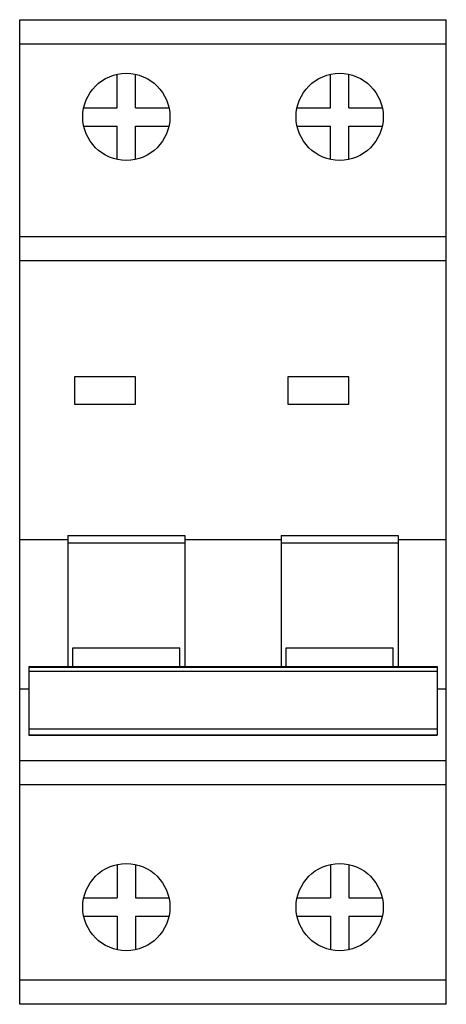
# Model space of a CAD drawing. Header units: millimetres. Extents: x 1.9 to 36.9, y -27.5 to 53.3.
import ezdxf

# ---------------------------------------------------------------- set-up
doc = ezdxf.new("R2010")
doc.units = ezdxf.units.MM

msp = doc.modelspace()

# ---------------------------------------------------------------- linework, layer by layer
at = {"color": 7, "linetype": 'Continuous', "lineweight": 25}
for p, q in [((1.924, 53.277), (36.924, 53.277)), ((1.924, -27.523), (1.924, 53.277)), ((36.924, -27.523), (36.924, 53.277)), ((36.924, 51.277), (1.924, 51.277)), ((9.924, 46.052), (9.924, 48.797)), ((11.424, 46.052), (11.424, 48.797)), ((27.424, 46.052), (27.424, 48.797)), ((28.924, 46.052), (28.924, 48.797)), ((7.179, 46.052), (9.924, 46.052)), ((11.424, 46.052), (14.169, 46.052)), ((24.679, 46.052), (27.424, 46.052)), ((28.924, 46.052), (31.669, 46.052)), ((7.179, 44.552), (9.924, 44.552)), ((9.924, 41.806), (9.924, 44.552)), ((11.424, 41.806), (11.424, 44.552)), ((11.424, 44.552), (14.169, 44.552)), ((24.679, 44.552), (27.424, 44.552)), ((27.424, 41.806), (27.424, 44.552)), ((28.924, 41.806), (28.924, 44.552)), ((28.924, 44.552), (31.669, 44.552)), ((1.924, 35.477), (36.924, 35.477)), ((36.924, 33.477), (1.924, 33.477)), ((11.424, 23.977), (6.424, 23.977)), ((6.424, 23.977), (6.424, 21.727)), ((11.424, 21.727), (11.424, 23.977)), ((28.924, 23.977), (23.924, 23.977)), ((23.924, 23.977), (23.924, 21.727)), ((28.924, 21.727), (28.924, 23.977)), ((6.424, 21.727), (11.424, 21.727)), ((23.924, 21.727), (28.924, 21.727)), ((5.874, 10.583), (1.924, 10.583)), ((5.874, 10.953), (5.874, 0.197)), ((5.874, 10.953), (15.474, 10.953)), ((15.474, 10.953), (15.474, 0.197)), ((23.374, 10.583), (15.474, 10.583)), ((23.374, 10.953), (23.374, 0.197)), ((23.374, 10.953), (32.974, 10.953)), ((32.974, 10.953), (32.974, 0.197)), ((36.924, 10.583), (32.974, 10.583)), ((5.874, 10.333), (15.474, 10.333)), ((23.374, 10.333), (32.974, 10.333)), ((6.274, 1.739), (15.074, 1.739)), ((6.274, 0.197), (6.274, 1.739)), ((15.074, 0.197), (15.074, 1.739)), ((23.774, 0.197), (23.774, 1.739)), ((23.774, 1.739), (32.574, 1.739)), ((32.574, 0.197), (32.574, 1.739)), ((2.674, 0.197), (2.674, -5.441)), ((2.674, 0.197), (36.174, 0.197)), ((36.174, 0.113), (2.674, 0.113)), ((36.174, 0.197), (36.174, -5.441)), ((2.674, -0.191), (36.174, -0.191)), ((1.924, -1.63), (2.674, -1.63)), ((36.174, -1.63), (36.924, -1.63)), ((2.674, -4.922), (36.174, -4.922)), ((2.674, -5.419), (36.174, -5.419)), ((2.674, -5.441), (36.174, -5.441)), ((1.924, -7.523), (36.924, -7.523)), ((36.924, -9.523), (1.924, -9.523)), ((9.924, -16.053), (9.924, -18.798)), ((11.424, -16.053), (11.424, -18.798)), ((27.424, -16.053), (27.424, -18.798)), ((28.924, -16.053), (28.924, -18.798)), ((7.179, -18.798), (9.924, -18.798)), ((11.424, -18.798), (14.169, -18.798)), ((24.679, -18.798), (27.424, -18.798)), ((28.924, -18.798), (31.669, -18.798)), ((7.179, -20.298), (9.924, -20.298)), ((9.924, -20.298), (9.924, -23.044)), ((11.424, -20.298), (11.424, -23.044)), ((11.424, -20.298), (14.169, -20.298)), ((24.679, -20.298), (27.424, -20.298)), ((27.424, -20.298), (27.424, -23.044)), ((28.924, -20.298), (28.924, -23.044)), ((28.924, -20.298), (31.669, -20.298)), ((1.924, -25.523), (36.924, -25.523)), ((36.924, -27.523), (1.924, -27.523))]:
    msp.add_line(p, q, dxfattribs=at)
for centre in [(10.674, 45.302), (28.174, 45.302), (10.674, -19.548), (28.174, -19.548)]:
    msp.add_circle(centre, 3.575, dxfattribs=at)

doc.saveas('drawing.dxf')
